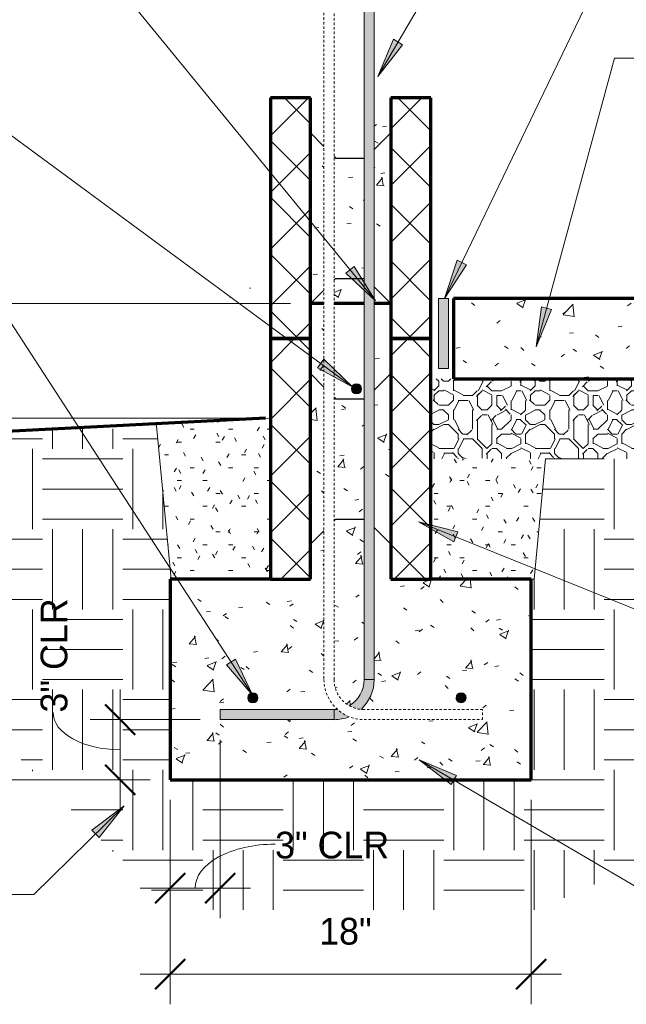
# Model space of a CAD drawing. Header units: inches. Extents: x 298 to 1474, y -40 to 187.
# Tile 18 of 26: x 1268 to 1298, y 56 to 105. Entities that reach past the tile are written whole.
import ezdxf

# ---------------------------------------------------------------- set-up
doc = ezdxf.new("R2010")
doc.units = ezdxf.units.IN
doc.header["$MEASUREMENT"] = 0
doc.linetypes.add('Hidden 1_8_', pattern=[0.1875, 0.125, -0.0625])
doc.layers.add('A-ANNO-DIMS', color=1, linetype='Continuous')
for name, color, linetype, lineweight in [('A-ANNO-DIMS-16', 1, 'Continuous', 9), ('A-ANNO-TEXT', 2, 'Continuous', 9), ('A-DETL', 5, 'Continuous', 70), ('A-DETL-GENF', 3, 'Continuous', 9), ('A-DETL-HLIN', 3, 'Continuous', 70), ('A-DETL-LLIN', 3, 'Continuous', 9), ('A-DETL-MBND', 5, 'Hidden 1_8_', 9), ('A-DETL-MLIN', 3, 'Continuous', 30)]:
    doc.layers.add(name, color=color, linetype=linetype, lineweight=lineweight)
doc.dimstyles.new('Linear_-_3_32__SBT_INCH_INCREM', dxfattribs={"dimscale": 12, "dimtxt": 0.125, "dimasz": 0.18, "dimexe": 0.125, "dimexo": 0.005208, "dimgap": 0.083333, "dimtad": 1, "dimtoh": 1, "dimdec": 0, "dimzin": 1, "dimdsep": 46, "dimlunit": 5, "dimtxsty": 'Standard', "dimtsz": 0.088388, "dimcen": 0.09, "dimdle": 0.125, "dimazin": 0, "dimtfac": 1, "dimtdec": 0, "dimtmove": 0, "dimatfit": 3, "dimfxl": 0, "dimtvp": 1, "dimtolj": 1, "dimtzin": 0, "dimarcsym": 0})
doc.dimstyles.new('Linear_-_3_32__SBT_TO_1_', dxfattribs={"dimscale": 12, "dimtxt": 0.125, "dimasz": 0.18, "dimexe": 0.125, "dimexo": 0.005208, "dimgap": 0.083333, "dimtad": 1, "dimtoh": 1, "dimdec": 0, "dimzin": 3, "dimdsep": 46, "dimlunit": 4, "dimtxsty": 'Standard', "dimtsz": 0.088388, "dimcen": 0.09, "dimdle": 0.125, "dimazin": 1, "dimtfac": 1, "dimtdec": 0, "dimtmove": 0, "dimatfit": 3, "dimfxl": 0, "dimtvp": 1, "dimtolj": 1, "dimtzin": 0, "dimarcsym": 0})
doc.dimstyles.new('Linear_-_3_32__SBT_TO_1_256', dxfattribs={"dimscale": 12, "dimtxt": 0.125, "dimasz": 0.18, "dimexe": 0.125, "dimexo": 0.005208, "dimgap": 0.083333, "dimtad": 1, "dimtoh": 1, "dimdec": 8, "dimzin": 3, "dimdsep": 46, "dimlunit": 4, "dimtxsty": 'Standard', "dimtsz": 0.088388, "dimcen": 0.09, "dimdle": 0.125, "dimazin": 1, "dimtfac": 1, "dimtdec": 8, "dimtmove": 0, "dimatfit": 3, "dimfxl": 0, "dimtvp": 1, "dimtolj": 1, "dimtzin": 0, "dimarcsym": 0})
pattern_1 = [(0, (1037.342, 0), (2.56, 0.64), [0.211, -1.709, 0.211, -1.709, -10.24]), (0, (1037.342, 0), (2.56, 0.64), [-3.84, 0.211, -3.629, 0.211, -1.709, -4.48]), (0, (1037.342, 0), (2.56, 0.64), [-9.6, 0.211, -1.069, 0.211, -2.989]), (120, (1038.302, 0.32), (-1.8342563, 1.897025), [0.211, -1.709, 0.211, -1.709, -10.24]), (120, (1038.302, 0.32), (-1.8342563, 1.897025), [-3.84, 0.211, -3.629, 0.211, -1.709, -4.48]), (120, (1038.302, 0.32), (-1.8342563, 1.897025), [-9.6, 0.211, -1.069, 0.211, -2.989]), (240, (1038.622, 1.6), (-0.7257437, -2.537025), [0.211, -1.709, 0.211, -1.709, -10.24]), (240, (1038.622, 1.6), (-0.7257437, -2.537025), [-3.84, 0.211, -3.629, 0.211, -1.709, -4.48]), (240, (1038.622, 1.6), (-0.7257437, -2.537025), [-9.6, 0.211, -1.069, 0.211, -2.989])]
pattern_2 = [(50, (1037.342, 0), (4.590705, -0.40187), [0.48, -5.28]), (355, (1037.342, 0), (-0.88784, 4.8137), [0.384, -4.224]), (100.451, (1037.724, -0.033), (3.70197, 4.41272), [0.408, -4.487]), (46.184, (1037.342, 1.28), (6.83066, -1.05904), [0.72, -7.92]), (96.636, (1037.911, 1.192), (5.98166, 6.23401), [0.612, -6.731]), (351.184, (1037.342, 1.28), (5.98208, 6.23382), [0.576, -6.336]), (21, (1037.982, 0.96), (3.82029, -2.5771), [0.48, -5.28]), (326, (1037.982, 0.96), (1.55721, 4.64059), [0.384, -4.224]), (71.451, (1038.3, 0.745), (5.377147, 2.064703), [0.408, -4.487]), (37.5, (1037.342, 0), (0.077972, 2.130786), [0.211, -3.962, 0.211, -4.077, -4.24]), (37.5, (1037.342, 0), (0.077972, 2.130786), [-8.461, 0.211, -4.029]), (7.5, (1037.342, 0), (1.683907, 2.52439), [0.211, -2.234, 0.211, -3.866, -1.616]), (7.5, (1037.342, 0), (1.683907, 2.52439), [-6.522, 0.211, -1.405]), (327.5, (1035.915, 0), (3.416527, -0.144297), [0.211, -1.389, 0.211, -4.781, -6.624]), (327.5, (1035.915, 0), (3.416527, -0.144297), [-6.592, 0.211, -6.413]), (317.5, (1035.275, 0), (3.732463, 0.640715), [0.211, -1.869, 0.211, -3.104, -4.704]), (317.5, (1035.275, 0), (3.732463, 0.640715), [-5.395, 0.211, -4.493])]
pattern_3 = [(45, (1037.342, 0), (-1.414214, 1.414214), []), (135, (1037.342, 0), (-1.414214, -1.414214), [])]

# ---------------------------------------------------------------- blocks, each defined once
blk = doc.blocks.new('Reinf Bar Secti_ STEM WALL0')
at = {"layer": 'A-DETL-GENF'}
h = blk.add_hatch(color=256, dxfattribs=at)
edge = h.paths.add_edge_path(flags=0)
edge.add_arc((0, 0), 0.25, 180, 360)
edge.add_arc((0, 0), 0.25, 0, 180)
for start, end in [(0, 180), (180, 0)]:
    blk.add_arc((0, 0), 0.25, start, end, dxfattribs=at)
blk = doc.blocks.new('Reinf Bar Secti_ STEM WALL2')
at = {"layer": 'A-DETL-GENF'}
h = blk.add_hatch(color=256, dxfattribs=at)
edge = h.paths.add_edge_path(flags=0)
edge.add_arc((0, 0), 0.25, 180, 360)
edge.add_arc((0, 0), 0.25, 360, 540)
for start, end in [(360, 180), (180, 360)]:
    blk.add_arc((0, 0), 0.25, start, end, dxfattribs=at)
blk = doc.blocks.new('Reinf Bar Eleva_ STEM WALL0')
at = {"layer": 'A-DETL-GENF'}
blk.add_hatch(color=256, dxfattribs=at).paths.add_polyline_path([(5.676, 0), (0, 0), (0, -0.5), (5.676, -0.5)], flags=0)
for p, q in [((5.676, 0), (0, 0)), ((0, 0), (0, -0.5)), ((5.676, -0.5), (5.676, 0)), ((0, -0.5), (5.676, -0.5))]:
    blk.add_line(p, q, dxfattribs=at)
blk = doc.blocks.new('Reinf Bar Eleva_ STEM WALL1')
at = {"layer": 'A-DETL-GENF'}
blk.add_hatch(color=256, dxfattribs=at).paths.add_polyline_path([(44.1875, 0), (0, 0), (0, -0.5), (44.1875, -0.5)], flags=0)
for p, q in [((44.1875, 0), (0, 0)), ((0, 0), (0, -0.5)), ((44.1875, -0.5), (44.1875, 0)), ((0, -0.5), (44.1875, -0.5))]:
    blk.add_line(p, q, dxfattribs=at)
blk = doc.blocks.new('DIMBLOCK53-FDN _ STEM WALL0')
at = {"layer": 'A-ANNO-DIMS-16'}
for p, q in [((1278.207, 69.007), (1278.207, 60.111)), ((1278.207, 61.611), (1278.207, 69.007)), ((1275.707, 66.005), (1275.707, 60.111)), ((1275.707, 61.611), (1275.707, 66.005)), ((1274.207, 61.611), (1279.707, 61.611))]:
    blk.add_line(p, q, dxfattribs=at)
at = {"layer": 'A-ANNO-DIMS-16', "lineweight": 50}
for p, q in [((1275.707, 61.611), (1276.457, 62.361)), ((1278.207, 61.611), (1278.957, 62.361)), ((1275.707, 61.611), (1274.957, 60.861)), ((1278.207, 61.611), (1277.457, 60.861))]:
    blk.add_line(p, q, dxfattribs=at)
at = {"layer": 'A-ANNO-DIMS-16'}
blk.add_ellipse((1280.936, 61.611), major_axis=(3.979, 0), ratio=0.550473, start_param=1.570796, end_param=3.141593, dxfattribs=at)
at = {"layer": 'A-ANNO-DIMS-16', "color": 0, "insert": (1280.936, 64.421), "char_height": 1.33411, "width": 7, "attachment_point": 1, "line_spacing_factor": 1.070803}
blk.add_mtext('\\fStylus BT|b0|i0|c0|p34|;3" CLR', dxfattribs=at)
blk = doc.blocks.new('DIMBLOCK54-FDN _ STEM WALL0')
at = {"layer": 'A-ANNO-DIMS-16'}
for p, q in [((1273.22, 71.507), (1273.22, 65.505)), ((1277.207, 70.007), (1271.72, 70.007)), ((1273.22, 70.007), (1277.207, 70.007)), ((1274.707, 67.005), (1271.72, 67.005)), ((1273.22, 67.005), (1274.707, 67.005))]:
    blk.add_line(p, q, dxfattribs=at)
at = {"layer": 'A-ANNO-DIMS-16', "lineweight": 50}
for p, q in [((1273.22, 70.007), (1272.47, 70.757)), ((1273.22, 70.007), (1273.97, 69.257)), ((1273.22, 67.005), (1272.47, 67.755)), ((1273.22, 67.005), (1273.97, 66.255))]:
    blk.add_line(p, q, dxfattribs=at)
at = {"layer": 'A-ANNO-DIMS-16'}
blk.add_ellipse((1273.22, 70.363), major_axis=(3.347, 0), ratio=0.554765, start_param=3.141593, end_param=4.712389, dxfattribs=at)
at = {"layer": 'A-ANNO-DIMS-16', "color": 0, "insert": (1269.253, 70.363), "char_height": 1.33411, "width": 7, "attachment_point": 1, "rotation": 90, "line_spacing_factor": 1.070803}
blk.add_mtext('\\fStylus BT|b0|i0|c0|p34|;3" CLR', dxfattribs=at)
blk = doc.blocks.new('DIMBLOCK55-FDN _ STEM WALL0')
at = {"layer": 'A-ANNO-DIMS-16'}
for p, q in [((1275.707, 66.005), (1275.707, 55.816)), ((1275.707, 57.316), (1275.707, 66.005)), ((1293.707, 66.005), (1293.707, 55.816)), ((1293.707, 57.316), (1293.707, 66.005)), ((1274.207, 57.316), (1295.207, 57.316))]:
    blk.add_line(p, q, dxfattribs=at)
at = {"layer": 'A-ANNO-DIMS-16', "lineweight": 50}
for p, q in [((1275.707, 57.316), (1276.457, 58.066)), ((1293.707, 57.316), (1294.457, 58.066)), ((1275.707, 57.316), (1274.957, 56.566)), ((1293.707, 57.316), (1292.957, 56.566))]:
    blk.add_line(p, q, dxfattribs=at)
at = {"layer": 'A-ANNO-DIMS-16', "color": 0, "insert": (1283.136, 60.126), "char_height": 1.33411, "width": 3.77143, "attachment_point": 1, "line_spacing_factor": 1.070803}
blk.add_mtext('\\fStylus BT|b0|i0|c0|p34|;18"', dxfattribs=at)
blk = doc.blocks.new('DIMBLOCK56-FDN _ STEM WALL0')
at = {"layer": 'A-ANNO-DIMS-16'}
for p, q in [((1249.273, 65.505), (1249.273, 86.544)), ((1279.456, 85.044), (1247.773, 85.044)), ((1249.273, 85.044), (1279.456, 85.044)), ((1274.707, 67.005), (1247.773, 67.005)), ((1249.273, 67.005), (1274.707, 67.005))]:
    blk.add_line(p, q, dxfattribs=at)
at = {"layer": 'A-ANNO-DIMS-16', "lineweight": 50}
for p, q in [((1249.273, 85.044), (1248.523, 85.794)), ((1249.273, 85.044), (1250.023, 84.294)), ((1249.273, 67.005), (1248.523, 67.755)), ((1249.273, 67.005), (1250.023, 66.255))]:
    blk.add_line(p, q, dxfattribs=at)
at = {"layer": 'A-ANNO-DIMS-16', "color": 0, "insert": (1246.463, 72.429), "char_height": 1.33411, "width": 8.62857, "attachment_point": 1, "rotation": 90, "line_spacing_factor": 1.070803}
blk.add_mtext('\\fStylus BT|b0|i0|c0|p34|;18" MIN', dxfattribs=at)
blk = doc.blocks.new('DIMBLOCK57-FDN _ STEM WALL0')
at = {"layer": 'A-ANNO-DIMS-16'}
for p, q in [((1249.273, 85.044), (1249.273, 92.255)), ((1281.707, 90.755), (1247.773, 90.755)), ((1249.273, 90.755), (1281.707, 90.755)), ((1279.456, 85.044), (1247.773, 85.044)), ((1249.273, 85.044), (1279.456, 85.044))]:
    blk.add_line(p, q, dxfattribs=at)
at = {"layer": 'A-ANNO-DIMS-16', "lineweight": 50}
for p, q in [((1249.273, 90.755), (1248.523, 91.505)), ((1249.273, 90.755), (1250.023, 90.005)), ((1249.273, 85.044), (1248.523, 85.794)), ((1249.273, 85.044), (1250.023, 84.294))]:
    blk.add_line(p, q, dxfattribs=at)
at = {"layer": 'A-ANNO-DIMS-16', "color": 0, "insert": (1246.463, 84.959), "char_height": 1.33411, "width": 7.05714, "attachment_point": 1, "rotation": 90, "line_spacing_factor": 1.070803}
blk.add_mtext('\\fStylus BT|b0|i0|c0|p34|;6" MIN', dxfattribs=at)
blk = doc.blocks.new('DIMBLOCK58-FDN _ STEM WALL0')
at = {"layer": 'A-ANNO-DIMS-16'}
for p, q in [((1245.273, 92.255), (1245.273, 65.505)), ((1281.707, 90.755), (1243.773, 90.755)), ((1245.273, 90.755), (1281.707, 90.755)), ((1274.707, 67.005), (1243.773, 67.005)), ((1245.273, 67.005), (1274.707, 67.005))]:
    blk.add_line(p, q, dxfattribs=at)
at = {"layer": 'A-ANNO-DIMS-16', "lineweight": 50}
for p, q in [((1245.273, 90.755), (1244.523, 91.505)), ((1245.273, 90.755), (1246.023, 90.005)), ((1245.273, 67.005), (1244.523, 67.755)), ((1245.273, 67.005), (1246.023, 66.255))]:
    blk.add_line(p, q, dxfattribs=at)
at = {"layer": 'A-ANNO-DIMS-16', "color": 0, "insert": (1242.463, 77.309), "char_height": 1.33411, "width": 3.77143, "attachment_point": 1, "rotation": 90, "line_spacing_factor": 1.070803}
blk.add_mtext('\\fStylus BT|b0|i0|c0|p34|;24"', dxfattribs=at)

msp = doc.modelspace()

# ---------------------------------------------------------------- hatches: boundary and pattern name
at = {"layer": 'A-ANNO-TEXT'}
for points in [[(1287.29552502, 103.65551953), (1286.84147327, 103.92226865), (1286.05541881, 102.06446136)], [(1290.48382047, 92.68159081), (1290.00939208, 92.9101423), (1289.37859582, 90.99404585)], [(1284.87803172, 92.59862709), (1284.47038327, 92.26524919), (1285.94033576, 90.88373944)], [(1294.7218499, 90.45324709), (1294.2136149, 90.59114294), (1293.94402093, 88.59198096)], [(1283.36392558, 87.97741546), (1283.05169417, 87.55335223), (1284.81834992, 86.57956735)], [(1289.84397985, 78.8745856), (1290.04135305, 79.36280882), (1288.08845471, 79.86829633)], [(1278.9674948, 73.02469493), (1278.52586184, 72.7378528), (1279.83606949, 71.20400618)], [(1289.70599478, 66.7660378), (1289.97230676, 67.22034607), (1288.1137438, 68.00461211)], [(1271.80253638, 64.50045756), (1272.17167105, 64.1248811), (1273.41349692, 65.71459743)]]:
    msp.add_hatch(color=7, dxfattribs=at).paths.add_polyline_path(points, flags=0)
at = {"layer": 'A-DETL-GENF'}
h = msp.add_hatch(dxfattribs=at)
h.set_pattern_fill('FP7_24', style=0, pattern_type=2)
h.set_pattern_definition(pattern_3)
h.paths.add_polyline_path([(1280.70713351, 101.00508928), (1280.70713351, 89.00508928), (1282.70713351, 89.00508928), (1282.70713351, 101.00508928)], flags=0)
h = msp.add_hatch(dxfattribs=at)
h.set_pattern_fill('FP7_23', style=0, pattern_type=2)
h.set_pattern_definition(pattern_2)
h.paths.add_polyline_path([(1282.70713351, 101.00508928), (1282.70713351, 89.00508928), (1283.37645582, 89.00508928), (1283.37645582, 101.00508928)], flags=0)
h = msp.add_hatch(dxfattribs=at)
h.set_pattern_fill('FP7_23', style=0, pattern_type=2)
h.set_pattern_definition(pattern_2)
h.paths.add_polyline_path([(1283.87645582, 90.75508928), (1285.38332615, 90.75508928), (1285.38332615, 101.00508928), (1283.87645582, 101.00508928)], flags=0)
h = msp.add_hatch(dxfattribs=at)
h.set_pattern_fill('FP7_23', style=0, pattern_type=2)
h.set_pattern_definition(pattern_2)
h.paths.add_polyline_path([(1285.88332615, 90.75508928), (1286.70713351, 90.75508928), (1286.70713351, 101.00508928), (1285.88332615, 101.00508928)], flags=0)
h = msp.add_hatch(dxfattribs=at)
h.set_pattern_fill('FP7_24', style=0, pattern_type=2)
h.set_pattern_definition(pattern_3)
h.paths.add_polyline_path([(1288.70713351, 101.00508928), (1286.70713351, 101.00508928), (1286.70713351, 89.00508928), (1288.70713351, 89.00508928)], flags=0)
msp.add_hatch(color=7, dxfattribs=at).paths.add_polyline_path([(1289.58213351, 91.00508928), (1289.08213351, 91.00508928), (1289.08213351, 87.50508928), (1289.58213351, 87.50508928)], flags=0)
h = msp.add_hatch(dxfattribs=at)
h.set_pattern_fill('FP7_23', style=0, pattern_type=2)
h.set_pattern_definition(pattern_2)
edge = h.paths.add_edge_path(flags=0)
edge.add_line((1289.83213351, 91.00508928), (1289.83213351, 87.00508928))
edge.add_line((1289.83213351, 87.00508928), (1317.95713351, 87.00508928))
edge.add_line((1317.95713351, 87.00508928), (1317.95713351, 91.00508928))
edge.add_line((1317.95713351, 91.00508928), (1304.20713351, 91.00508928))
edge.add_line((1304.20713351, 91.00508928), (1304.20713351, 89.00508928))
edge.add_arc((1304.20713351, 91.00508928), 2, 180, 270, ccw=False)
edge.add_line((1302.20713351, 91.00508928), (1289.83213351, 91.00508928))
h = msp.add_hatch(dxfattribs=at)
h.set_pattern_fill('FP7_23', style=0, pattern_type=2)
h.set_pattern_definition(pattern_2)
h.paths.add_polyline_path([(1283.87645582, 90.75508928), (1283.87645582, 89.00508928), (1285.38332615, 89.00508928), (1285.38332615, 90.75508928)], flags=0)
h = msp.add_hatch(dxfattribs=at)
h.set_pattern_fill('FP7_23', style=0, pattern_type=2)
h.set_pattern_definition(pattern_2)
h.paths.add_polyline_path([(1286.70713351, 89.00508928), (1286.70713351, 90.75508928), (1285.88332615, 90.75508928), (1285.88332615, 89.00508928)], flags=0)
h = msp.add_hatch(dxfattribs=at)
h.set_pattern_fill('FP7_24', style=0, pattern_type=2)
h.set_pattern_definition(pattern_3)
h.paths.add_polyline_path([(1280.70713351, 89.00508928), (1280.70713351, 77.00508928), (1282.70713351, 77.00508928), (1282.70713351, 89.00508928)], flags=0)
h = msp.add_hatch(dxfattribs=at)
h.set_pattern_fill('FP7_23', style=0, pattern_type=2)
h.set_pattern_definition(pattern_2)
h.paths.add_polyline_path([(1282.70713351, 89.00508928), (1282.70713351, 77.00508928), (1283.37645582, 77.00508928), (1283.37645582, 89.00508928)], flags=0)
h = msp.add_hatch(dxfattribs=at)
h.set_pattern_fill('FP7_23', style=0, pattern_type=2)
h.set_pattern_definition(pattern_2)
h.paths.add_polyline_path([(1283.87645582, 78.75508928), (1285.38332615, 78.75508928), (1285.38332615, 89.00508928), (1283.87645582, 89.00508928)], flags=0)
edge = h.paths.add_edge_path(flags=0)
edge.add_arc((1284.99520468, 86.50054762), 0.25, 0, 180)
edge.add_arc((1284.99520468, 86.50054762), 0.25, 180, 360)
h = msp.add_hatch(dxfattribs=at)
h.set_pattern_fill('FP7_23', style=0, pattern_type=2)
h.set_pattern_definition(pattern_2)
h.paths.add_polyline_path([(1285.88332615, 78.75508928), (1286.70713351, 78.75508928), (1286.70713351, 89.00508928), (1285.88332615, 89.00508928)], flags=0)
h = msp.add_hatch(dxfattribs=at)
h.set_pattern_fill('FP7_24', style=0, pattern_type=2)
h.set_pattern_definition(pattern_3)
h.paths.add_polyline_path([(1288.70713351, 89.00508928), (1286.70713351, 89.00508928), (1286.70713351, 77.00508928), (1288.70713351, 77.00508928)], flags=0)
h = msp.add_hatch(dxfattribs=at)
h.set_pattern_fill('FP7_22', style=0, pattern_type=2)
h.set_pattern_definition([(0, (1037.342, 0), (4.8, 4.8), [0.48, -0.72, 0.24, -0.72, -2.64]), (0, (1037.342, 0), (4.8, 4.8), [-2.16, 0.24, -2.4]), (0, (1039.742, 0.48), (4.8, 4.8), [0.24, -4.56]), (0, (1038.302, 0.72), (4.8, 4.8), [0.24, -0.48, 0.24, -3.84]), (0, (1040.702, 0.96), (4.8, 4.8), [0.48, -4.32]), (0, (1041.182, 1.2), (4.8, 4.8), [0.24, -4.56]), (0, (1039.742, 1.68), (4.8, 4.8), [0.48, -4.32]), (0, (1037.342, 1.92), (4.8, 4.8), [0.24, -0.48, 0.24, -1.2, -2.64]), (0, (1037.342, 1.92), (4.8, 4.8), [-2.16, 0.72, -1.92]), (0, (1040.702, 2.4), (4.8, 4.8), [0.48, -4.32]), (0, (1037.822, 2.64), (4.8, 4.8), [0.48, -0.24, 0.24, -1.92, -1.92]), (0, (1037.822, 2.64), (4.8, 4.8), [-2.88, 0.24, -1.68]), (0, (1037.582, 2.88), (4.8, 4.8), [0.24, -4.56]), (0, (1039.262, 3.12), (4.8, 4.8), [0.24, -0.24, 0.24, -4.08]), (0, (1038.542, 3.36), (4.8, 4.8), [0.24, -4.56]), (0, (1041.662, 3.6), (4.8, 4.8), [0.24, -4.56]), (0, (1039.502, 3.84), (4.8, 4.8), [0.24, -1.92, 0.24, -2.4]), (0, (1039.502, 4.08), (4.8, 4.8), [0.48, -4.32]), (0, (1040.462, 4.32), (4.8, 4.8), [0.48, -4.32]), (0, (1037.582, 4.56), (4.8, 4.8), [0.24, -2.88, 0.48, -1.2]), (90, (1037.342, 2.16), (-4.8, 4.8), [0.96, -0.96, 0.48, -2.4]), (90, (1037.582, 2.16), (-4.8, 4.8), [0.24, -1.68, 0.48, -2.4]), (90, (1037.822, 0.96), (-4.8, 4.8), [0.72, -4.08]), (90, (1038.062, 0.96), (-4.8, 4.8), [0.48, -4.32]), (90, (1038.302, 0.24), (-4.8, 4.8), [0.24, -2.88, 0.24, -0.24, -1.2]), (90, (1038.302, 0.24), (-4.8, 4.8), [-3.6, 0.48, -0.72]), (90, (1038.782, 0.24), (-4.8, 4.8), [0.24, -1.68, 0.24, -2.64]), (90, (1039.022, 2.16), (-4.8, 4.8), [0.48, -0.72, 0.24, -0.24, -3.12]), (90, (1039.022, 2.16), (-4.8, 4.8), [-1.68, 0.48, -2.64]), (90, (1039.262, 1.2), (-4.8, 4.8), [0.48, -2.64, 0.24, -1.44]), (90, (1039.502, 0.24), (-4.8, 4.8), [0.24, -0.24, 0.48, -3.84]), (90, (1039.982, 3.36), (-4.8, 4.8), [0.24, -4.56]), (90, (1040.222, 3.36), (-4.8, 4.8), [0.48, -0.48, 0.24, -0.24, -3.36]), (90, (1040.222, 3.36), (-4.8, 4.8), [-1.44, 0.48, -2.88]), (90, (1040.462, 1.2), (-4.8, 4.8), [0.24, -0.24, 0.24, -0.48, -3.6]), (90, (1040.462, 1.2), (-4.8, 4.8), [-1.2, 0.24, -3.36]), (90, (1041.182, 2.88), (-4.8, 4.8), [0.96, -3.84]), (90, (1041.422, 2.4), (-4.8, 4.8), [0.96, -0.72, 0.48, -2.64]), (90, (1041.662, 0.48), (-4.8, 4.8), [0.24, -0.72, 0.48, -3.36]), (90, (1041.902, 0.96), (-4.8, 4.8), [0.72, -4.08]), (45, (1039.262, 0), (4e-16, 4.79984), [0.339, -6.449]), (45, (1041.902, 0.24), (4e-16, 4.79984), [0.339, -5.77, 0.339, -0.339]), (45, (1038.782, 0.48), (4e-16, 4.79984), [0.339, -2.715, 0.339, -3.394]), (45, (1039.982, 0.48), (4e-16, 4.79984), [0.339, -5.431, 0.339, -0.679]), (45, (1040.222, 0.48), (4e-16, 4.79984), [0.679, -2.715, 0.679, -2.715]), (45, (1039.022, 0.96), (4e-16, 4.79984), [0.339, -3.055, 0.339, -0.339, -2.715]), (45, (1039.022, 0.96), (4e-16, 4.79984), [-4.073, 0.339, -2.376]), (45, (1041.422, 1.2), (4e-16, 4.79984), [0.339, -0.339, 0.339, -5.77]), (45, (1038.062, 1.44), (4e-16, 4.79984), [0.339, -4.073, 0.339, -2.037]), (45, (1041.902, 1.92), (4e-16, 4.79984), [0.339, -0.339, 0.339, -1.358, -4.413]), (45, (1041.902, 1.92), (4e-16, 4.79984), [-2.376, 0.339, -4.073]), (45, (1039.022, 2.64), (4e-16, 4.79984), [0.339, -6.449]), (45, (1037.822, 2.88), (4e-16, 4.79984), [0.679, -6.109]), (45, (1037.342, 3.36), (4e-16, 4.79984), [0.339, -0.339, 0.339, -5.77]), (45, (1039.982, 4.08), (4e-16, 4.79984), [0.339, -6.449]), (45, (1041.422, 4.56), (4e-16, 4.79984), [0.339, -6.449]), (135, (1039.502, 0.48), (4e-16, 4.79984), [0.339, -6.449]), (135, (1039.742, 0.48), (4e-16, 4.79984), [0.339, -6.449]), (135, (1038.302, 0.72), (4e-16, 4.79984), [0.339, -1.358, 0.679, -4.412]), (135, (1037.342, 0.72), (4e-16, 4.79984), [0.339, -6.449]), (135, (1040.462, 1.44), (4e-16, 4.79984), [0.339, -2.715, 0.339, -3.394]), (135, (1040.702, 1.44), (4e-16, 4.79984), [0.339, -2.037, 0.339, -2.036, -2.037]), (135, (1040.702, 1.44), (4e-16, 4.79984), [-4.752, 0.339, -1.697]), (135, (1037.822, 1.68), (4e-16, 4.79984), [0.339, -6.449]), (135, (1041.662, 1.92), (4e-16, 4.79984), [0.679, -1.697, 0.339, -0.339, -3.734]), (135, (1041.662, 1.92), (4e-16, 4.79984), [-3.054, 0.339, -3.394]), (135, (1038.542, 2.64), (4e-16, 4.79984), [0.339, -6.449]), (135, (1040.462, 2.64), (4e-16, 4.79984), [0.679, -6.109]), (135, (1040.702, 2.64), (4e-16, 4.79984), [0.339, -6.449]), (135, (1039.262, 3.12), (4e-16, 4.79984), [0.339, -6.449]), (135, (1037.822, 3.84), (4e-16, 4.79984), [0.339, -6.449]), (135, (1041.662, 3.84), (4e-16, 4.79984), [0.339, -6.449]), (26.565, (1037.822, 0), (4.799944, -0.000452), [0.537, -10.196]), (26.565, (1037.342, 0.48), (4.799944, -0.000452), [0.537, -10.196]), (26.565, (1037.342, 0.72), (4.799944, -0.000452), [0.537, -10.196]), (26.565, (1038.542, 0.72), (4.799944, -0.000452), [0.537, -10.196]), (26.565, (1038.302, 1.68), (4.799944, -0.000452), [0.537, -10.196]), (26.565, (1038.302, 1.92), (4.799944, -0.000452), [0.537, -10.196]), (26.565, (1039.262, 2.88), (4.799944, -0.000452), [0.537, -10.196]), (26.565, (1039.502, 3.12), (4.799944, -0.000452), [0.537, -10.196]), (26.565, (1037.582, 3.6), (4.799944, -0.000452), [0.537, -10.196]), (26.565, (1039.022, 3.6), (4.799944, -0.000452), [0.537, -10.196]), (63.435, (1041.422, 0), (-0.000452, 4.799944), [0.537, -10.196]), (63.435, (1040.222, 0.72), (-0.000452, 4.799944), [0.537, -10.196]), (63.435, (1039.502, 1.2), (-0.000452, 4.799944), [0.537, -10.196]), (63.435, (1040.222, 1.92), (-0.000452, 4.799944), [0.537, -10.196]), (63.435, (1040.462, 1.92), (-0.000452, 4.799944), [0.537, -10.196]), (63.435, (1038.782, 2.64), (-0.000452, 4.799944), [0.537, -10.196]), (63.435, (1038.302, 2.88), (-0.000452, 4.799944), [0.537, -10.196]), (63.435, (1040.222, 3.84), (-0.000452, 4.799944), [0.537, -10.196]), (63.435, (1038.302, 4.32), (-0.000452, 4.799944), [0.537, -10.196]), (116.565, (1037.582, 2.88), (0.000452, 4.799944), [0.537, -10.196]), (116.565, (1040.462, 2.88), (0.000452, 4.799944), [0.537, -10.196]), (116.565, (1037.342, 3.12), (0.000452, 4.799944), [0.537, -10.196]), (116.565, (1041.182, 3.84), (0.000452, 4.799944), [0.537, -10.196]), (116.565, (1038.062, 4.08), (0.000452, 4.799944), [0.537, -10.196]), (116.565, (1039.022, 4.32), (0.000452, 4.799944), [0.537, -10.196]), (153.435, (1039.262, 0), (-4.799944, -0.000452), [0.537, -10.196]), (153.435, (1038.302, 0.48), (-4.799944, -0.000452), [0.537, -10.196]), (153.435, (1041.662, 0.72), (-4.799944, -0.000452), [0.537, -10.196]), (153.435, (1041.182, 1.2), (-4.799944, -0.000452), [0.537, -10.196]), (153.435, (1039.262, 1.68), (-4.799944, -0.000452), [0.537, -10.196]), (153.435, (1038.062, 1.92), (-4.799944, -0.000452), [0.537, -10.196]), (153.435, (1039.502, 1.92), (-4.799944, -0.000452), [0.537, -10.196]), (153.435, (1038.782, 2.4), (-4.799944, -0.000452), [0.537, -10.196]), (153.435, (1038.782, 3.6), (-4.799944, -0.000452), [0.537, -10.196]), (153.435, (1037.342, 4.56), (-4.799944, -0.000452), [0.537, -10.196]), (153.435, (1040.222, 4.56), (-4.799944, -0.000452), [0.537, -10.196]), (153.435, (1040.702, 4.56), (-4.799944, -0.000452), [0.537, -10.196])])
h.paths.add_polyline_path([(1288.70713351, 87.00508928), (1288.70713351, 83.00508928), (1317.95713351, 83.00508928), (1317.95713351, 87.00508928)], flags=0)
h = msp.add_hatch(dxfattribs=at)
h.set_pattern_fill('FP7_21', style=0, pattern_type=2)
h.set_pattern_definition(pattern_1)
h.paths.add_polyline_path([(1280.70713351, 77.00508928), (1280.70713351, 85.02441138), (1275.01123691, 84.82550629), (1275.75519146, 77.00508928)], flags=0)
h = msp.add_hatch(dxfattribs=at)
h.set_pattern_fill('FP7_20', style=0, pattern_type=2)
h.set_pattern_definition([(0, (1037.342, 0), (4, 4), [4, -4]), (0, (1037.342, 1.5), (4, 4), [4, -4]), (0, (1037.342, 3), (4, 4), [4, -4]), (90, (1037.842, 3.5), (-4, 4), [4, -4]), (90, (1039.342, 3.5), (-4, 4), [4, -4]), (90, (1040.842, 3.5), (-4, 4), [4, -4])])
h.paths.add_polyline_path([(1264.70713351, 71.57622737), (1275.764062, 60.51929889), (1293.9880797, 60.51929889), (1317.95713351, 71.1910092), (1317.95713351, 80.50508928), (1315.45713351, 81.00508928), (1320.45713351, 82.00508928), (1317.95713351, 82.50508928), (1317.95713351, 83.00508928), (1294.42352205, 83.00508928), (1293.85274338, 77.00508928), (1293.70713351, 77.00508928), (1293.70713351, 67.00508928), (1275.70713351, 67.00508928), (1275.70713351, 77.00508928), (1275.75519146, 77.00508928), (1275.04171811, 84.50508928), (1264.70713351, 84.50508928), (1264.70713351, 76.75508928), (1267.20713351, 76.25508928), (1264.70713351, 75.75508928)], flags=0)
h = msp.add_hatch(dxfattribs=at)
h.set_pattern_fill('FP7_21', style=0, pattern_type=2)
h.set_pattern_definition(pattern_1)
h.paths.add_polyline_path([(1288.70713351, 77.00508928), (1293.70713351, 77.00508928), (1293.85274338, 77.00508928), (1294.42352205, 83.00508928), (1288.70713351, 83.00508928)], flags=0)
h = msp.add_hatch(dxfattribs=at)
h.set_pattern_fill('FP7_23', style=0, pattern_type=2)
h.set_pattern_definition(pattern_2)
h.paths.add_polyline_path([(1283.87645582, 78.75508928), (1283.87645582, 77.00508928), (1285.38332615, 77.00508928), (1285.38332615, 78.75508928)], flags=0)
h = msp.add_hatch(dxfattribs=at)
h.set_pattern_fill('FP7_23', style=0, pattern_type=2)
h.set_pattern_definition(pattern_2)
h.paths.add_polyline_path([(1286.70713351, 77.00508928), (1286.70713351, 78.75508928), (1285.88332615, 78.75508928), (1285.88332615, 77.00508928)], flags=0)
h = msp.add_hatch(dxfattribs=at)
h.set_pattern_fill('FP7_23', style=0, pattern_type=2)
h.set_pattern_definition(pattern_2)
edge = h.paths.add_edge_path(flags=0)
edge.add_line((1275.70713351, 77.00508928), (1275.70713351, 67.00508928))
edge.add_line((1275.70713351, 67.00508928), (1293.70713351, 67.00508928))
edge.add_line((1293.70713351, 67.00508928), (1293.70713351, 77.00508928))
edge.add_line((1293.70713351, 77.00508928), (1285.88332615, 77.00508928))
edge.add_line((1285.88332615, 77.00508928), (1285.88332615, 72.00508928))
edge.add_spline(control_points=[(1285.88332615, 72.00508928), (1285.87839293, 71.86604237), (1285.84257532, 71.58890464), (1285.70791904, 71.19325387), (1285.49981559, 70.83187498), (1285.31617339, 70.62283462), (1285.21558759, 70.52799164)], knot_values=[0, 0, 0, 0, 0.4174031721, 0.8321250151, 1.2459572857, 1.6607032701, 1.6607032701, 1.6607032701, 1.6607032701], degree=3, periodic=0)
edge.add_line((1285.21558759, 70.52799164), (1285.37645582, 70.50681294))
edge.add_line((1285.37645582, 70.50681294), (1291.27713324, 70.50681294))
edge.add_line((1291.27713324, 70.50681294), (1291.27713324, 70.00681294))
edge.add_line((1291.27713324, 70.00681294), (1285.37645582, 70.00681294))
edge.add_spline(control_points=[(1285.37645582, 70.00681294), (1285.24867036, 70.01310367), (1284.99460538, 70.04605131), (1284.74974347, 70.1215807), (1284.63197163, 70.16892402)], knot_values=[0, 0, 0, 0, 0.3838206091, 0.7646149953, 0.7646149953, 0.7646149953, 0.7646149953], degree=3, periodic=0)
edge.add_spline(control_points=[(1284.63197163, 70.16892402), (1284.5137034, 70.12095881), (1284.26750223, 70.0447298), (1284.011856, 70.01246033), (1283.88332615, 70.00681294)], knot_values=[0, 0, 0, 0, 0.382873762, 0.7688353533, 0.7688353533, 0.7688353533, 0.7688353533], degree=3, periodic=0)
edge.add_line((1283.88332615, 70.00681294), (1278.20713351, 70.00681294))
edge.add_line((1278.20713351, 70.00681294), (1278.20713351, 70.50681294))
edge.add_line((1278.20713351, 70.50681294), (1283.88332615, 70.50681294))
edge.add_line((1283.88332615, 70.50681294), (1284.04802908, 70.52677283))
edge.add_spline(control_points=[(1284.04802908, 70.52677283), (1283.94685667, 70.62153862), (1283.76209267, 70.83065636), (1283.55269482, 71.19269152), (1283.41726108, 71.58939249), (1283.38134037, 71.86736127), (1283.37645582, 72.00681294)], knot_values=[0, 0, 0, 0, 0.4158698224, 0.8309005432, 1.2468490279, 1.665460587, 1.665460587, 1.665460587, 1.665460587], degree=3, periodic=0)
edge.add_line((1283.37645582, 72.00681294), (1283.37645582, 77.00508928))
edge.add_line((1283.37645582, 77.00508928), (1275.70713351, 77.00508928))
edge = h.paths.add_edge_path(flags=0)
edge.add_arc((1279.83213351, 71.09647058), 0.25, 0, 180)
edge.add_arc((1279.83213351, 71.09647058), 0.25, 180, 360)
edge = h.paths.add_edge_path(flags=0)
edge.add_arc((1290.20713351, 71.09647058), 0.25, 180, 360)
edge.add_arc((1290.20713351, 71.09647058), 0.25, 0, 180)
h = msp.add_hatch(dxfattribs=at)
h.set_pattern_fill('FP7_23', style=0, pattern_type=2)
h.set_pattern_definition(pattern_2)
edge = h.paths.add_edge_path(flags=0)
edge.add_line((1285.38332615, 72.00508928), (1285.38332615, 77.00508928))
edge.add_line((1285.38332615, 77.00508928), (1283.87645582, 77.00508928))
edge.add_line((1283.87645582, 77.00508928), (1283.87645582, 72.00681294))
edge.add_spline(control_points=[(1283.87645582, 72.00681294), (1283.88008737, 71.9019591), (1283.90715809, 71.69289713), (1284.02578046, 71.34563208), (1284.21320265, 71.05721308), (1284.43792868, 70.83829329), (1284.56614926, 70.74630803), (1284.63332615, 70.70492905)], knot_values=[0, 0, 0, 0, 0.3147501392, 0.6275151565, 1.0947904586, 1.3293923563, 1.5660874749, 1.5660874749, 1.5660874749, 1.5660874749], degree=3, periodic=0)
edge.add_spline(control_points=[(1284.63332615, 70.70492905), (1284.74590228, 70.77109995), (1284.90386667, 70.89190084), (1285.07610603, 71.08926563), (1285.18604361, 71.2525801), (1285.27267726, 71.42936049), (1285.35761024, 71.67717987), (1285.38275122, 71.87450928), (1285.38332615, 72.00508928)], knot_values=[0, 0, 0, 0, 0.391749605, 0.588039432, 0.7842936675, 0.9805719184, 1.1768514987, 1.5685952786, 1.5685952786, 1.5685952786, 1.5685952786], degree=3, periodic=0)
h = msp.add_hatch(color=7, dxfattribs=at)
edge = h.paths.add_edge_path(flags=0)
edge.add_line((1285.88332615, 72.00508928), (1285.38332615, 72.00508928))
edge.add_spline(control_points=[(1285.38332615, 72.00508928), (1285.38274192, 71.87445038), (1285.35756396, 71.67703478), (1285.27254814, 71.42911771), (1285.18580143, 71.25229337), (1285.07585182, 71.08888551), (1284.90342407, 70.89150423), (1284.74489852, 70.77118203), (1284.63197163, 70.70549011)], knot_values=[0, 0, 0, 0, 0.3919206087, 0.5882868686, 0.7846501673, 0.9810075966, 1.1773676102, 1.5693002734, 1.5693002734, 1.5693002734, 1.5693002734], degree=3, periodic=0)
edge.add_spline(control_points=[(1284.63197163, 70.70549011), (1284.72251023, 70.65746264), (1284.91239886, 70.57821929), (1285.11427498, 70.53818678), (1285.21558759, 70.52799164)], knot_values=[0, 0, 0, 0, 0.3074652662, 0.6129381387, 0.6129381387, 0.6129381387, 0.6129381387], degree=3, periodic=0)
edge.add_spline(control_points=[(1285.21558759, 70.52799164), (1285.31617339, 70.62283462), (1285.49981559, 70.83187498), (1285.70791904, 71.19325387), (1285.84257532, 71.58890464), (1285.87839293, 71.86604237), (1285.88332615, 72.00508928)], knot_values=[0, 0, 0, 0, 0.4147459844, 0.828578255, 1.243300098, 1.6607032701, 1.6607032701, 1.6607032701, 1.6607032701], degree=3, periodic=0)
h = msp.add_hatch(color=7, dxfattribs=at)
edge = h.paths.add_edge_path(flags=0)
edge.add_line((1283.88332615, 70.50508928), (1283.88332615, 70.00508928))
edge.add_spline(control_points=[(1283.88332615, 70.00508928), (1284.01186763, 70.01128865), (1284.26746844, 70.04442267), (1284.51364702, 70.12093359), (1284.63197163, 70.16892402)], knot_values=[0, 0, 0, 0, 0.3860726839, 0.7691316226, 0.7691316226, 0.7691316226, 0.7691316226], degree=3, periodic=0)
edge.add_spline(control_points=[(1284.63197163, 70.16892402), (1284.52409669, 70.20719769), (1284.31491415, 70.30633628), (1284.13173486, 70.44778488), (1284.04802908, 70.52677283)], knot_values=[0, 0, 0, 0, 0.3433902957, 0.6886608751, 0.6886608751, 0.6886608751, 0.6886608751], degree=3, periodic=0)
edge.add_line((1284.04802908, 70.52677283), (1283.88332615, 70.50508928))

# ---------------------------------------------------------------- linework, layer by layer
at = {"layer": 'A-ANNO-TEXT', "color": 7}
for p, q in [((1286.05541881, 102.06446136), (1297.8492178, 122.13948627)), ((1285.94033576, 90.88373944), (1269.64671291, 110.80728627)), ((1289.37859582, 90.99404585), (1297.8492178, 108.57740799)), ((1284.81834992, 86.57956735), (1260.06201421, 104.80728627)), ((1286.84147327, 103.92226865), (1286.05541881, 102.06446136)), ((1286.05541881, 102.06446136), (1287.29552502, 103.65551953)), ((1287.29552502, 103.65551953), (1286.84147327, 103.92226865)), ((1293.94402093, 88.59198096), (1297.8492178, 102.98514634)), ((1297.8492178, 102.98514634), (1300.8291945, 102.98514634)), ((1279.83606949, 71.20400618), (1260.06201421, 101.64888687)), ((1290.00939208, 92.9101423), (1289.37859582, 90.99404585)), ((1290.48382047, 92.68159081), (1290.00939208, 92.9101423)), ((1284.87803172, 92.59862709), (1284.47038327, 92.26524919)), ((1285.94033576, 90.88373944), (1284.87803172, 92.59862709)), ((1289.37859582, 90.99404585), (1290.48382047, 92.68159081)), ((1284.47038327, 92.26524919), (1285.94033576, 90.88373944)), ((1294.2136149, 90.59114294), (1293.94402093, 88.59198096)), ((1293.94402093, 88.59198096), (1294.7218499, 90.45324709)), ((1294.7218499, 90.45324709), (1294.2136149, 90.59114294)), ((1283.36392558, 87.97741546), (1283.05169417, 87.55335223)), ((1284.81834992, 86.57956735), (1283.36392558, 87.97741546)), ((1283.05169417, 87.55335223), (1284.81834992, 86.57956735)), ((1290.04135305, 79.36280882), (1288.08845471, 79.86829633)), ((1288.08845471, 79.86829633), (1289.84397985, 78.8745856)), ((1288.08845471, 79.86829633), (1302.13160629, 74.19109463)), ((1289.84397985, 78.8745856), (1290.04135305, 79.36280882)), ((1278.9674948, 73.02469493), (1278.52586184, 72.7378528)), ((1278.52586184, 72.7378528), (1279.83606949, 71.20400618)), ((1279.83606949, 71.20400618), (1278.9674948, 73.02469493)), ((1289.97230676, 67.22034607), (1288.1137438, 68.00461211)), ((1288.1137438, 68.00461211), (1289.70599478, 66.7660378)), ((1288.1137438, 68.00461211), (1302.13160629, 59.7874499)), ((1289.70599478, 66.7660378), (1289.97230676, 67.22034607)), ((1273.41349692, 65.71459743), (1268.90909104, 61.2874499)), ((1273.41349692, 65.71459743), (1271.80253638, 64.50045756)), ((1272.17167105, 64.1248811), (1273.41349692, 65.71459743)), ((1271.80253638, 64.50045756), (1272.17167105, 64.1248811)), ((1268.90909104, 61.2874499), (1261.54213933, 61.2874499))]:
    msp.add_line(p, q, dxfattribs=at)
at = {"layer": 'A-DETL', "lineweight": 9}
for p, q in [((1280.70713351, 85.02441138), (1275.01123691, 84.82550629)), ((1275.01123691, 84.82550629), (1275.75519146, 77.00508928)), ((1293.85274338, 77.00508928), (1294.42352205, 83.00508928)), ((1293.70713351, 77.00508928), (1293.85274338, 77.00508928))]:
    msp.add_line(p, q, dxfattribs=at)
at = {"layer": 'A-DETL-HLIN'}
for p, q in [((1280.70713351, 101.00508928), (1280.70713351, 89.00508928)), ((1282.70713351, 101.00508928), (1280.70713351, 101.00508928)), ((1280.70713351, 101.00508928), (1280.70713351, 89.00508928)), ((1282.70713351, 101.00508928), (1280.70713351, 101.00508928)), ((1282.70713351, 89.00508928), (1282.70713351, 101.00508928)), ((1282.70713351, 89.00508928), (1282.70713351, 101.00508928)), ((1288.70713351, 101.00508928), (1286.70713351, 101.00508928)), ((1286.70713351, 101.00508928), (1286.70713351, 89.00508928)), ((1288.70713351, 101.00508928), (1286.70713351, 101.00508928)), ((1286.70713351, 101.00508928), (1286.70713351, 89.00508928)), ((1288.70713351, 89.00508928), (1288.70713351, 101.00508928)), ((1288.70713351, 89.00508928), (1288.70713351, 101.00508928)), ((1289.83213351, 91.00508928), (1289.83213351, 87.00508928)), ((1302.20713351, 91.00508928), (1289.83213351, 91.00508928)), ((1283.37645582, 90.75508928), (1282.70713351, 90.75508928)), ((1285.38332615, 90.75508928), (1283.87645582, 90.75508928)), ((1286.70713351, 90.75508928), (1285.88332615, 90.75508928)), ((1280.70713351, 89.00508928), (1282.70713351, 89.00508928)), ((1280.70713351, 89.00508928), (1280.70713351, 77.00508928)), ((1282.70713351, 89.00508928), (1280.70713351, 89.00508928)), ((1280.70713351, 89.00508928), (1280.70713351, 77.00508928)), ((1282.70713351, 89.00508928), (1280.70713351, 89.00508928)), ((1282.70713351, 77.00508928), (1282.70713351, 89.00508928)), ((1282.70713351, 77.00508928), (1282.70713351, 89.00508928)), ((1286.70713351, 89.00508928), (1288.70713351, 89.00508928)), ((1288.70713351, 89.00508928), (1286.70713351, 89.00508928)), ((1286.70713351, 89.00508928), (1286.70713351, 77.00508928)), ((1288.70713351, 89.00508928), (1286.70713351, 89.00508928)), ((1286.70713351, 89.00508928), (1286.70713351, 77.00508928)), ((1288.70713351, 77.00508928), (1288.70713351, 89.00508928)), ((1288.70713351, 77.00508928), (1288.70713351, 89.00508928)), ((1289.83213351, 87.00508928), (1317.95713351, 87.00508928)), ((1280.45610567, 85.04434124), (1264.70713351, 84.21897259)), ((1275.70713351, 77.00508928), (1275.70713351, 67.00508928)), ((1280.70713351, 77.00508928), (1275.70713351, 77.00508928)), ((1280.70713351, 77.00508928), (1282.70713351, 77.00508928)), ((1280.70713351, 77.00508928), (1282.70713351, 77.00508928)), ((1286.70713351, 77.00508928), (1288.70713351, 77.00508928)), ((1286.70713351, 77.00508928), (1288.70713351, 77.00508928)), ((1293.70713351, 77.00508928), (1288.70713351, 77.00508928)), ((1293.70713351, 67.00508928), (1293.70713351, 77.00508928)), ((1275.70713351, 67.00508928), (1293.70713351, 67.00508928))]:
    msp.add_line(p, q, dxfattribs=at)
at = {"layer": 'A-DETL-LLIN'}
for p, q in [((1279.66523194, 91.51953913), (1279.70713351, 91.51953913)), ((1278.66523194, 91.06765112), (1278.70713351, 91.06765112)), ((1289.58213351, 91.00508928), (1289.08213351, 91.00508928)), ((1289.08213351, 91.00508928), (1289.08213351, 87.50508928)), ((1289.58213351, 87.50508928), (1289.58213351, 91.00508928)), ((1289.08213351, 87.50508928), (1289.58213351, 87.50508928)), ((1283.88332615, 70.00681294), (1283.88332615, 70.00508928))]:
    msp.add_line(p, q, dxfattribs=at)
msp.add_lwpolyline([(1285.22227603, 70.51959477), (1285.50186343, 70.83018559), (1285.71067347, 71.1921095), (1285.83969793, 71.58953025), (1285.88332615, 72.00508928)], dxfattribs=at)
for centre, radius, start, end in [((1283.88332629, 72.00508922), 1.49999985, 299.944466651, 0.000002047), ((1283.88492707, 71.94745069), 1.4423623, 269.936405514, 276.621642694), ((1283.88389167, 71.99926498), 1.99417578, 269.983751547, 292.229949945)]:
    msp.add_arc(centre, radius, start, end, dxfattribs=at)
at = {"layer": 'A-DETL-MBND'}
for p, q in [((1283.37645582, 116.26903049), (1283.37645582, 72.00681294)), ((1283.87645582, 72.00681294), (1283.87645582, 116.26903049)), ((1291.27713324, 70.50681294), (1285.37645582, 70.50681294)), ((1291.27713324, 70.00681294), (1291.27713324, 70.50681294)), ((1285.37645582, 70.00681294), (1291.27713324, 70.00681294))]:
    msp.add_line(p, q, dxfattribs=at)
for radius in [2, 1.5]:
    msp.add_arc((1285.37645582, 72.00681294), radius, 180, 270, dxfattribs=at)
at = {"layer": 'A-DETL-MLIN'}
for p, q in [((1282.70713351, 99.25508928), (1282.70713351, 101.00508928)), ((1286.70713351, 99.25508928), (1286.70713351, 101.00508928)), ((1282.70713351, 99.25508928), (1283.37645582, 98.58576697)), ((1286.70713351, 99.25508928), (1285.88332615, 98.43128191)), ((1283.87645582, 98.08576697), (1283.95713351, 98.00508928)), ((1283.95713351, 98.00508928), (1285.38332615, 98.00508928)), ((1283.87645582, 91.92441158), (1283.95713351, 92.00508928)), ((1283.95713351, 92.00508928), (1285.38332615, 92.00508928)), ((1282.70713351, 90.75508928), (1283.37645582, 91.42441158)), ((1286.70713351, 90.75508928), (1285.88332615, 91.57889665)), ((1282.70713351, 90.75508928), (1282.70713351, 89.00508928)), ((1286.70713351, 90.75508928), (1286.70713351, 89.00508928)), ((1282.70713351, 87.25508928), (1282.70713351, 89.00508928)), ((1286.70713351, 87.25508928), (1286.70713351, 89.00508928)), ((1282.70713351, 87.25508928), (1283.37645582, 86.58576697)), ((1286.70713351, 87.25508928), (1285.88332615, 86.43128191)), ((1283.87645582, 86.08576697), (1283.95713351, 86.00508928)), ((1283.95713351, 86.00508928), (1285.38332615, 86.00508928)), ((1283.87645582, 79.92441158), (1283.95713351, 80.00508928)), ((1283.95713351, 80.00508928), (1285.38332615, 80.00508928)), ((1286.70713351, 78.75508928), (1285.88332615, 79.57889665)), ((1282.70713351, 78.75508928), (1283.37645582, 79.42441158)), ((1282.70713351, 78.75508928), (1282.70713351, 77.00508928)), ((1286.70713351, 78.75508928), (1286.70713351, 77.00508928))]:
    msp.add_line(p, q, dxfattribs=at)

# ---------------------------------------------------------------- block references
at = {"layer": 'A-DETL-GENF'}
for name, p, rotation in [('Reinf Bar Eleva_ STEM WALL1', (1285.88332615, 116.19258928), 269.9999999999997), ('Reinf Bar Secti_ STEM WALL2', (1290.20713351, 71.09647058), 180), ('Reinf Bar Eleva_ STEM WALL0', (1283.88332615, 70.00681294), 180)]:
    msp.add_blockref(name, p, dxfattribs=dict(at, rotation=rotation))
for p in [(1284.99520468, 86.50054762), (1279.83213351, 71.09647058)]:
    msp.add_blockref('Reinf Bar Secti_ STEM WALL0', p, dxfattribs=at)

# ---------------------------------------------------------------- dimensions: what is measured, and where the dimension line sits
at = {"layer": 'A-ANNO-DIMS', "lineweight": 9}
for base, p1, p2, dimstyle, override, picture, middle in [((1249.27339631, 90.75508928), (1280.45610567, 85.04434124), (1282.70713351, 90.75508928), 'Linear_-_3_32__SBT_INCH_INCREM', {"dimpost": '<>MIN'}, 'DIMBLOCK57-FDN _ STEM WALL0', (1252.77339631, 94.62640962)), ((1249.27339631, 85.04434124), (1275.70713351, 67.00508928), (1280.45610567, 85.04434124), 'Linear_-_3_32__SBT_INCH_INCREM', {"dimpost": '<>MIN'}, 'DIMBLOCK56-FDN _ STEM WALL0', (1247.52339631, 76.02471526)), ((1273.21965486, 67.00508928), (1278.20713351, 70.00681294), (1275.70713351, 67.00508928), 'Linear_-_3_32__SBT_TO_1_256', {"dimpost": '<>CLR'}, 'DIMBLOCK54-FDN _ STEM WALL0', (1268.96965486, 66.63376893))]:
    dim = msp.add_linear_dim(base=base, p1=p1, p2=p2, angle=90, dimstyle=dimstyle, override=override, dxfattribs=at)
    dim.commit()
    dim.dimension.update_dxf_attribs({"geometry": picture, "text_midpoint": middle})
dim = msp.add_linear_dim(base=(1245.27339631, 67.00508928), p1=(1282.70713351, 90.75508928), p2=(1275.70713351, 67.00508928), angle=90, dimstyle='Linear_-_3_32__SBT_INCH_INCREM', dxfattribs=at)
dim.commit()
dim.dimension.update_dxf_attribs({"geometry": 'DIMBLOCK58-FDN _ STEM WALL0', "text_midpoint": (1243.52339631, 78.88008928)})
dim = msp.add_linear_dim(base=(1278.2071335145, 61.6109908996), p1=(1275.7071335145, 67.0050892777), p2=(1278.2071335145, 70.0068129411), dimstyle='Linear_-_3_32__SBT_TO_1_', override={"dimpost": '<>CLR'}, dxfattribs=at)
dim.commit()
dim.dimension.update_dxf_attribs({"geometry": 'DIMBLOCK53-FDN _ STEM WALL0', "text_midpoint": (1284.578453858, 63.3609908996)})
dim = msp.add_linear_dim(base=(1293.70713351, 57.31576999), p1=(1275.70713351, 67.00508928), p2=(1293.70713351, 67.00508928), dimstyle='Linear_-_3_32__SBT_INCH_INCREM', dxfattribs=at)
dim.commit()
dim.dimension.update_dxf_attribs({"geometry": 'DIMBLOCK55-FDN _ STEM WALL0', "text_midpoint": (1284.70713351, 59.06576999)})

doc.saveas('drawing.dxf')
